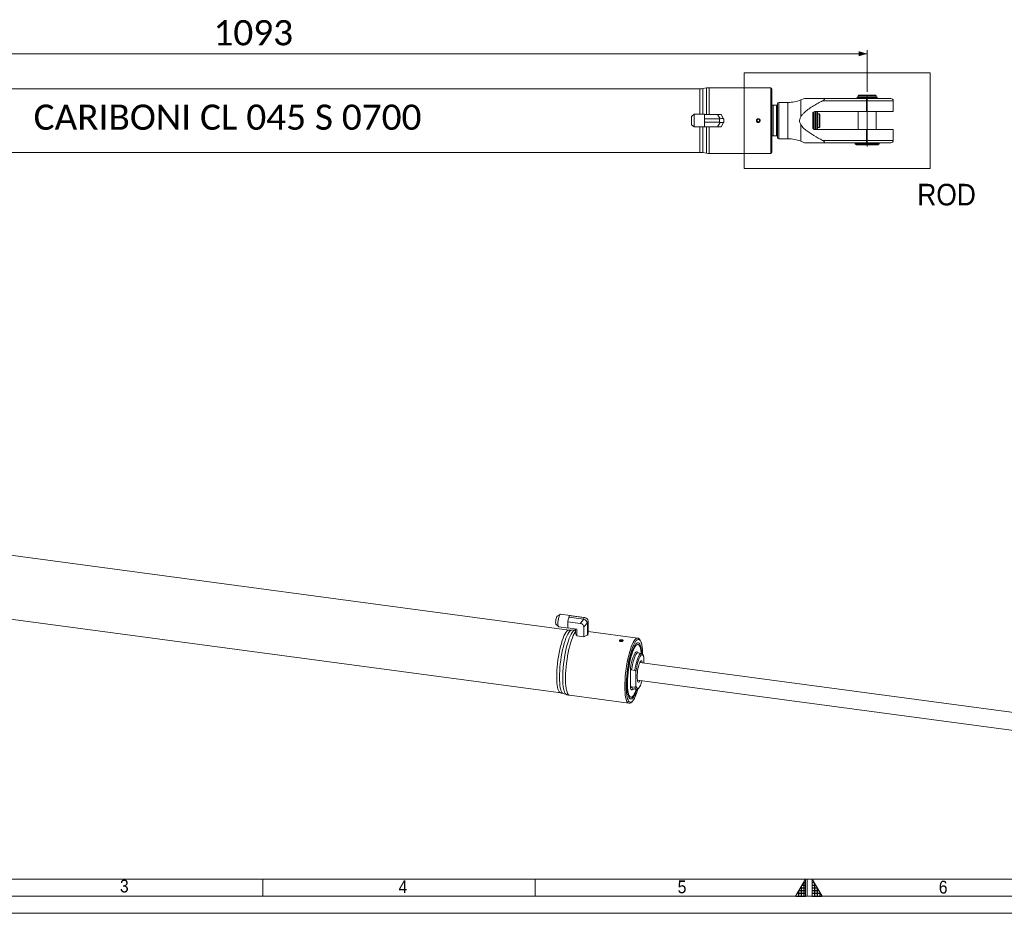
# Model space of a CAD drawing. Header units: millimetres. Extents: x 30 to 2493, y 30 to 1752.
# Tile 2 of 8: x 565 to 1434, y 30 to 818. Entities that reach past the tile are written whole.
import ezdxf

# ---------------------------------------------------------------- set-up
doc = ezdxf.new("R2010")
doc.units = ezdxf.units.MM
doc.header["$LTSCALE"] = 3
doc.linetypes.add('SLD-Centro', pattern=[19.05, 15.24, -1.27, 1.27, -1.27])
doc.linetypes.add('SLD-Solido', pattern=[0])
doc.styles.add('SLDTEXTSTYLE0', font='GOTHIC.TTF', dxfattribs={"width": 0.913})
doc.styles.add('SLDTEXTSTYLE3', font='CALIBRI.TTF')
doc.styles.add('SLDTEXTSTYLE4', font='CALIBRIB.TTF')
doc.styles.add('SLDTEXTSTYLE5', font='CALIBRIZ.TTF')
doc.dimstyles.new('SLDDIMSTYLE1', dxfattribs={"dimtxt": 22.225, "dimasz": 7.5, "dimexe": 0, "dimexo": 0.0625, "dimgap": 5.55625, "dimtad": 1, "dimrnd": 1e-09, "dimzin": 12, "dimdsep": 46, "dimtxsty": 'SLDTEXTSTYLE4', "dimsah": 1, "dimcen": 0.09, "dimadec": 0, "dimazin": 3, "dimtfac": 1, "dimtofl": 0, "dimtmove": 0, "dimatfit": 3, "dimfxl": 0, "dimfrac": 2, "dimtolj": 1, "dimtzin": 12, "dimarcsym": 0})

# ---------------------------------------------------------------- blocks, each defined once
blk = doc.blocks.new('_D_4')
at = {"color": 7, "linetype": 'SLD-Solido', "lineweight": 0}
for p, q in [((219.88, 754.6), (219.88, 791.3)), ((1312.88, 754.6), (1312.88, 791.3)), ((1312.88, 788.3), (219.88, 788.3))]:
    blk.add_line(p, q, dxfattribs=at)
for points in [[(219.88, 788.3), (227.38, 786.05), (227.38, 790.55)], [(1312.88, 788.3), (1305.38, 790.55), (1305.38, 786.05)]]:
    blk.add_solid(points, dxfattribs=at)
at = {"color": 7, "linetype": 'SLD-Solido', "lineweight": 0, "insert": (736.33, 817.93), "char_height": 22.225, "attachment_point": 1, "style": 'SLDTEXTSTYLE3'}
blk.add_mtext('1093', dxfattribs=at)

msp = doc.modelspace()

# ---------------------------------------------------------------- hatches: boundary and pattern name
at = {"linetype": 'Continuous'}
h = msp.add_hatch(dxfattribs=at)
h.set_pattern_fill('NET', color=8, scale=0.75, style=0)
h.paths.add_polyline_path([(1258.5, 45), (1258.5, 60), (1249.84, 45)], flags=0)
h = msp.add_hatch(dxfattribs=at)
h.set_pattern_fill('NET', color=8, scale=0.75, style=0)
h.paths.add_polyline_path([(1264.5, 45), (1273.16, 45), (1264.5, 60)], flags=0)

# ---------------------------------------------------------------- linework, layer by layer
at = {"color": 7, "linetype": 'SLD-Solido', "lineweight": 0}
for p, q in [((1204.555, 771.587), (1368.617, 771.587)), ((1204.555, 687.143), (1204.555, 771.587)), ((1368.617, 687.143), (1368.617, 771.587)), ((1204.555, 687.143), (1368.617, 687.143)), ((780, 45), (780, 60)), ((1020, 45), (1020, 60)), ((1258.5, 60), (1249.84, 45)), ((1258.5, 45), (1258.5, 60)), ((1260, 45), (1260, 60)), ((1264.5, 45), (1264.5, 60)), ((1264.5, 60), (1273.16, 45)), ((45, 45), (2478, 45)), ((1249.84, 45), (1258.5, 45)), ((1264.5, 45), (1273.16, 45)), ((30, 30), (2493, 30))]:
    msp.add_line(p, q, dxfattribs=at)
at = {"color": 7, "linetype": 'SLD-Solido', "lineweight": 15}
for p, q in [((1165.392, 757.297), (304.359, 757.297)), ((1165.392, 734.853), (1165.392, 757.297)), ((1171.083, 758.069), (1167.997, 757.525)), ((1167.997, 757.525), (1167.997, 734.853)), ((1171.083, 734.797), (1171.083, 758.069)), ((1227.876, 758.297), (1173.688, 758.297)), ((1173.688, 758.297), (1173.688, 734.797)), ((1227.876, 700.297), (1227.876, 758.297)), ((1228.876, 701.297), (1228.876, 757.297)), ((1257.594, 748.819), (1254.282, 747.481)), ((1254.282, 732.575), (1254.282, 747.481)), ((1273.695, 748.797), (1312.48, 748.797)), ((1304.049, 749.847), (1304.049, 749.297)), ((1304.049, 749.847), (1312.467, 749.847)), ((1304.049, 749.297), (1312.678, 749.297)), ((1305.426, 751.597), (1304.926, 751.097)), ((1304.926, 751.097), (1304.926, 750.097)), ((1304.926, 751.097), (1320.826, 751.097)), ((1304.926, 750.097), (1320.826, 750.097)), ((1304.926, 749.297), (1304.926, 748.797)), ((1305.326, 750.097), (1305.326, 749.847)), ((1305.426, 751.597), (1320.326, 751.597)), ((1312.48, 748.797), (1333.876, 748.797)), ((1312.607, 749.947), (1313.073, 749.947)), ((1312.997, 749.297), (1312.678, 749.297)), ((1312.997, 749.297), (1320.826, 749.297)), ((1313.073, 749.947), (1321.703, 749.947)), ((1321.703, 749.397), (1313.284, 749.397)), ((1320.826, 751.097), (1320.326, 751.597)), ((1320.426, 749.947), (1320.426, 750.097)), ((1320.426, 749.297), (1320.426, 749.397)), ((1320.826, 750.097), (1320.826, 751.097)), ((1320.826, 748.797), (1320.826, 749.297)), ((1321.703, 749.397), (1321.703, 749.947)), ((1229.876, 742.797), (1229.876, 715.797)), ((1232.876, 742.797), (1229.876, 742.797)), ((1232.876, 742.797), (1232.876, 715.797)), ((1233.876, 714.297), (1233.876, 744.297)), ((1233.876, 742.797), (1233.876, 715.797)), ((1243.044, 745.297), (1234.876, 745.297)), ((1234.876, 713.297), (1234.876, 745.297)), ((1243.044, 713.297), (1243.044, 745.297)), ((1312.341, 746.797), (1273.648, 746.797)), ((1312.341, 737.247), (1312.341, 746.797)), ((1335.876, 746.797), (1312.341, 746.797)), ((1335.876, 737.247), (1335.876, 746.797)), ((1160.456, 734.853), (1157.876, 732.908)), ((1157.876, 725.685), (1157.876, 732.908)), ((1169.376, 734.853), (1160.456, 734.853)), ((1160.456, 734.853), (1160.456, 723.74)), ((1169.376, 734.853), (1169.376, 734.797)), ((1169.376, 734.797), (1169.376, 732.73)), ((1180.876, 734.797), (1169.376, 734.797)), ((1169.376, 732.73), (1169.376, 731.364)), ((1169.376, 731.364), (1169.376, 730.77)), ((1182.709, 730.77), (1169.376, 730.77)), ((1169.376, 730.77), (1169.376, 730.085)), ((1169.376, 730.085), (1169.376, 728.508)), ((1183.171, 730.821), (1180.876, 734.797)), ((1180.876, 734.797), (1184.051, 734.797)), ((1182.709, 727.823), (1182.709, 730.77)), ((1184.051, 734.797), (1186.346, 730.821)), ((1186.346, 730.821), (1186.376, 730.77)), ((1186.376, 730.77), (1186.376, 727.823)), ((1216.876, 730.451), (1215.876, 729.874)), ((1215.876, 729.874), (1215.876, 728.719)), ((1217.876, 729.874), (1216.876, 730.451)), ((1217.876, 728.719), (1217.876, 729.874)), ((1264.876, 723.347), (1264.876, 735.247)), ((1265.876, 736.232), (1265.454, 736.653)), ((1265.876, 724.158), (1265.876, 736.232)), ((1266.026, 732.297), (1265.876, 732.297)), ((1266.026, 737.057), (1266.026, 721.536)), ((1266.876, 737.247), (1312.341, 737.247)), ((1267.026, 737.247), (1267.026, 721.347)), ((1267.226, 737.247), (1267.226, 721.347)), ((1267.826, 737.247), (1267.826, 721.347)), ((1268.026, 737.247), (1268.026, 721.347)), ((1269.026, 721.347), (1269.026, 737.247)), ((1269.176, 732.297), (1269.026, 732.297)), ((1270.676, 735.297), (1269.176, 735.297)), ((1269.176, 724.85), (1269.176, 735.297)), ((1271.176, 734.797), (1270.676, 735.297)), ((1270.676, 724.85), (1270.676, 735.297)), ((1271.176, 725.221), (1271.176, 734.797)), ((1304.926, 737.247), (1304.926, 721.347)), ((1312.341, 737.247), (1335.876, 737.247)), ((1320.826, 721.347), (1320.826, 737.247)), ((1157.876, 725.685), (1160.456, 723.74)), ((1160.456, 723.74), (1169.376, 723.74)), ((1165.392, 701.297), (1165.392, 723.74)), ((1167.997, 723.74), (1167.997, 701.069)), ((1169.376, 728.508), (1169.376, 727.823)), ((1182.709, 727.823), (1169.376, 727.823)), ((1169.376, 727.23), (1169.376, 727.823)), ((1169.376, 727.23), (1169.376, 725.864)), ((1169.376, 723.797), (1169.376, 725.864)), ((1169.376, 723.797), (1169.376, 723.74)), ((1180.876, 723.797), (1169.376, 723.797)), ((1171.083, 700.525), (1171.083, 723.797)), ((1173.688, 723.797), (1173.688, 700.297)), ((1180.876, 723.797), (1183.171, 727.772)), ((1184.051, 723.797), (1180.876, 723.797)), ((1186.346, 727.772), (1184.051, 723.797)), ((1186.376, 727.823), (1186.346, 727.772)), ((1215.876, 728.719), (1216.876, 728.142)), ((1216.876, 728.142), (1217.876, 728.719)), ((1254.282, 711.112), (1254.282, 726.018)), ((1265.454, 721.94), (1265.876, 722.362)), ((1265.876, 726.297), (1266.026, 726.297)), ((1265.876, 722.362), (1265.876, 724.158)), ((1312.341, 721.347), (1266.876, 721.347)), ((1269.026, 726.297), (1269.176, 726.297)), ((1269.176, 723.297), (1269.176, 724.85)), ((1269.176, 723.297), (1270.676, 723.297)), ((1270.676, 723.297), (1270.676, 724.85)), ((1270.676, 723.297), (1271.176, 723.797)), ((1271.176, 723.797), (1271.176, 725.221)), ((1335.876, 721.347), (1312.341, 721.347)), ((1312.341, 711.797), (1312.341, 721.347)), ((1335.876, 711.797), (1335.876, 721.347)), ((1229.876, 715.797), (1232.876, 715.797)), ((1234.876, 713.297), (1243.044, 713.297)), ((1254.282, 711.112), (1257.638, 709.756)), ((1273.648, 711.797), (1312.341, 711.797)), ((1312.48, 709.797), (1273.695, 709.797)), ((1302.376, 709.797), (1302.376, 708.797)), ((1302.376, 708.797), (1303.376, 707.797)), ((1302.376, 708.797), (1323.376, 708.797)), ((1303.376, 707.797), (1322.376, 707.797)), ((1312.341, 711.797), (1335.876, 711.797)), ((1333.876, 709.797), (1312.48, 709.797)), ((1322.376, 707.797), (1323.376, 708.797)), ((1323.376, 708.797), (1323.376, 709.797)), ((304.359, 701.297), (1165.392, 701.297)), ((1167.997, 701.069), (1171.083, 700.525)), ((1173.688, 700.297), (1227.876, 700.297)), ((1050.057, 279.902), (218.364, 391.327)), ((210.927, 335.823), (1042.621, 224.398)), ((1042.084, 293.748), (1039.412, 292.173)), ((1050.925, 292.648), (1042.31, 293.802)), ((1048.764, 287.235), (1049.299, 289.267)), ((1059.872, 285.747), (1048.764, 287.235)), ((1048.764, 287.235), (1048.764, 285.168)), ((1049.299, 289.267), (1049.652, 290.609)), ((1049.652, 290.609), (1049.806, 291.192)), ((1049.983, 291.523), (1049.806, 291.192)), ((1062.685, 289.467), (1049.806, 291.192)), ((1050.391, 292.285), (1049.983, 291.523)), ((1050.569, 292.616), (1050.391, 292.285)), ((1063.448, 290.891), (1050.569, 292.616)), ((1050.722, 292.606), (1050.569, 292.616)), ((1051.076, 292.583), (1050.722, 292.606)), ((1051.611, 292.547), (1051.076, 292.583)), ((1062.719, 291.059), (1051.611, 292.547)), ((1059.872, 285.747), (1063.118, 289.357)), ((1062.685, 289.467), (1063.448, 290.891)), ((1063.907, 290.83), (1062.719, 291.059)), ((1064.138, 290.793), (1062.965, 291.019)), ((1066.989, 287.241), (1066.226, 285.817)), ((1066.989, 287.241), (1066.989, 276.993)), ((1038.468, 285.123), (1040.631, 282.9)), ((1040.834, 282.788), (1049.449, 281.634)), ((1048.764, 285.168), (1048.764, 283.802)), ((1048.764, 283.802), (1048.764, 281.735)), ((1056.805, 280.658), (1048.764, 281.735)), ((1055.395, 279.942), (1052.346, 279.801)), ((1055.601, 279.933), (1055.374, 279.937)), ((1055.601, 280.819), (1055.601, 276.993)), ((1056.805, 280.658), (1056.805, 274.747)), ((1066.185, 286.197), (1062.939, 282.586)), ((1062.939, 282.586), (1062.939, 273.925)), ((1066.226, 285.817), (1066.226, 275.569)), ((1110.545, 272.807), (1066.989, 278.642)), ((1056.805, 274.747), (1055.601, 276.993)), ((1056.119, 276.027), (1056.153, 275.178)), ((1056.805, 274.747), (1062.939, 273.925)), ((1066.226, 275.569), (1062.939, 273.925)), ((1066.226, 275.569), (1066.989, 276.993)), ((1066.438, 275.186), (1066.472, 276.027)), ((1095.252, 271.01), (1094.953, 270.452)), ((1094.953, 270.452), (1095.77, 270.044)), ((1096.367, 271.16), (1095.252, 271.01)), ((1095.252, 270.303), (1095.252, 271.01)), ((1095.77, 270.044), (1096.885, 270.194)), ((1097.184, 270.751), (1096.367, 271.16)), ((1096.367, 270.124), (1096.367, 271.16)), ((1096.885, 270.194), (1097.184, 270.751)), ((1111.897, 266.441), (1111.308, 267.256)), ((1110.759, 259.664), (1110.73, 259.668)), ((1113.648, 259.275), (1110.75, 259.663)), ((1113.648, 259.275), (1113.606, 259.279)), ((1115.983, 250.825), (1115.983, 255.47)), ((1104.166, 228.466), (1104.166, 246.362)), ((1105.132, 244.722), (1108.029, 244.334)), ((1786.863, 160.944), (1112.383, 251.307)), ((1108.995, 242.43), (1108.995, 231.105)), ((1110.275, 235.578), (1784.756, 145.215)), ((1108.029, 229.459), (1105.132, 229.848)), ((1106.501, 227.946), (1109.399, 227.558)), ((1109.399, 227.558), (1109.441, 227.554)), ((1044.856, 223.892), (1047.76, 222.954)), ((1050.502, 222.333), (1102.843, 215.32)), ((1105.041, 220.474), (1105.824, 221.106)), ((60, 60), (2463, 60))]:
    msp.add_line(p, q, dxfattribs=at)
at = {"color": 7, "linetype": 'SLD-Centro', "lineweight": 0}
msp.add_line((1312.876, 751.597), (1312.876, 706.412), dxfattribs=at)
at = {"color": 7, "linetype": 'SLD-Solido', "lineweight": 15, "flags": 128}
for points in [[(1038.468, 285.123), (1038.323, 285.38), (1038.19, 286.004), (1038.144, 286.885), (1038.19, 287.937), (1038.323, 289.057), (1038.53, 290.134), (1038.79, 291.065), (1039.079, 291.757), (1039.368, 292.143), (1039.412, 292.173)], [(1042.31, 293.802), (1042.291, 293.804), (1041.944, 293.638), (1041.572, 293.107), (1041.2, 292.249), (1040.853, 291.121), (1040.555, 289.8), (1040.326, 288.377), (1040.183, 286.949), (1040.134, 285.612), (1040.183, 284.458), (1040.326, 283.565), (1040.555, 282.995), (1040.834, 282.788)], [(1039.092, 238.627), (1039.138, 241.427), (1039.274, 244.361), (1039.499, 247.394), (1039.81, 250.487), (1040.203, 253.6), (1040.673, 256.696), (1041.215, 259.734), (1041.821, 262.677), (1042.484, 265.487), (1043.195, 268.129), (1043.946, 270.571), (1044.727, 272.781), (1045.528, 274.732), (1046.339, 276.398), (1047.151, 277.76), (1047.952, 278.799), (1048.733, 279.504), (1049.484, 279.864), (1050.056, 279.902)], [(1052.346, 279.801), (1052.025, 279.753), (1051.268, 279.389), (1050.481, 278.679), (1049.673, 277.631), (1048.855, 276.259), (1048.037, 274.578), (1047.23, 272.612), (1046.442, 270.384), (1045.685, 267.922), (1044.968, 265.258), (1044.3, 262.425), (1043.689, 259.458), (1043.143, 256.396), (1042.669, 253.275), (1042.273, 250.136), (1041.959, 247.019), (1041.733, 243.961), (1041.595, 241.002), (1041.549, 238.179), (1041.595, 235.528), (1041.733, 233.082), (1041.959, 230.87), (1042.273, 228.923), (1042.669, 227.263), (1043.143, 225.912), (1043.689, 224.887), (1044.3, 224.2), (1044.856, 223.892)], [(1044.39, 237.517), (1044.437, 240.394), (1044.577, 243.41), (1044.808, 246.527), (1045.127, 249.705), (1045.531, 252.904), (1046.014, 256.085), (1046.571, 259.206), (1047.194, 262.23), (1047.875, 265.118), (1048.606, 267.834), (1049.377, 270.343), (1050.18, 272.614), (1051.003, 274.618), (1051.837, 276.33), (1052.67, 277.73), (1053.494, 278.798), (1054.296, 279.522), (1055.068, 279.892), (1055.392, 279.942)], [(1055.601, 278.171), (1055.383, 277.876), (1054.559, 276.567), (1053.733, 274.948), (1052.914, 273.04), (1052.112, 270.865), (1051.338, 268.449), (1050.6, 265.823), (1049.907, 263.018), (1049.269, 260.068), (1048.692, 257.008), (1048.184, 253.877), (1047.751, 250.711), (1047.399, 247.55), (1047.13, 244.432), (1046.949, 241.395), (1046.858, 238.475), (1046.858, 235.708), (1046.949, 233.127), (1047.13, 230.765), (1047.399, 228.649), (1047.751, 226.805), (1048.184, 225.256), (1048.692, 224.02), (1049.269, 223.113), (1049.907, 222.545), (1050.502, 222.333)], [(1095.73, 269.971), (1096.239, 269.954), (1096.722, 270.036), (1097.106, 270.204), (1097.331, 270.433), (1097.365, 270.687), (1097.201, 270.929), (1096.864, 271.12), (1096.407, 271.233), (1095.898, 271.25), (1095.415, 271.168), (1095.032, 271), (1094.806, 270.771), (1094.773, 270.517), (1094.937, 270.275), (1095.273, 270.083), (1095.73, 269.971)], [(1099.188, 230.058), (1099.234, 232.905), (1099.37, 235.889), (1099.595, 238.971), (1099.906, 242.116), (1100.3, 245.284), (1100.771, 248.437), (1101.314, 251.537), (1101.922, 254.546), (1102.589, 257.428), (1103.305, 260.148), (1104.062, 262.673), (1104.851, 264.972), (1105.663, 267.017), (1106.487, 268.783), (1107.314, 270.249), (1108.133, 271.398), (1108.934, 272.214), (1109.709, 272.689), (1110.447, 272.817), (1110.508, 272.811)], [(1100.413, 230.411), (1100.458, 233.211), (1100.595, 236.146), (1100.819, 239.179), (1101.13, 242.272), (1101.524, 245.385), (1101.994, 248.48), (1102.535, 251.518), (1103.141, 254.461), (1103.804, 257.271), (1104.515, 259.914), (1105.266, 262.356), (1106.047, 264.566), (1106.848, 266.516), (1107.66, 268.183), (1108.361, 269.377)], [(1108.361, 269.377), (1108.471, 269.545), (1109.272, 270.584), (1110.053, 271.288), (1110.804, 271.649), (1111.515, 271.661), (1112.178, 271.324), (1112.784, 270.643), (1113.326, 269.626), (1113.796, 268.285), (1114.163, 266.768)], [(1101.189, 231.86), (1101.235, 234.506), (1101.37, 237.283), (1101.594, 240.154), (1101.903, 243.079), (1102.293, 246.015), (1102.758, 248.922), (1103.292, 251.759), (1103.888, 254.486), (1104.536, 257.065), (1105.228, 259.46), (1105.954, 261.637), (1106.704, 263.565), (1107.468, 265.218), (1108.234, 266.571), (1108.993, 267.608), (1109.732, 268.311), (1110.442, 268.673), (1111.114, 268.687), (1111.737, 268.354), (1112.302, 267.678), (1112.803, 266.669), (1113.231, 265.34), (1113.581, 263.712), (1113.848, 261.805), (1114.028, 259.648), (1114.05, 259.259)], [(1113.608, 259.28), (1113.558, 259.905), (1113.331, 261.869), (1113.018, 263.562), (1112.624, 264.956), (1112.155, 266.032), (1111.617, 266.774), (1111.019, 267.168), (1110.371, 267.211), (1109.681, 266.901), (1108.961, 266.243), (1108.221, 265.246), (1107.472, 263.927), (1106.727, 262.304), (1105.995, 260.403), (1105.289, 258.252), (1104.619, 255.884), (1103.994, 253.335), (1103.426, 250.644), (1102.921, 247.851), (1102.489, 244.998), (1102.134, 242.13), (1101.864, 239.288), (1101.681, 236.517), (1101.589, 233.859), (1101.589, 231.353), (1101.681, 229.038), (1101.864, 226.949), (1102.134, 225.117), (1102.489, 223.571), (1102.921, 222.333), (1103.426, 221.423), (1103.994, 220.854), (1104.619, 220.634), (1105.289, 220.768), (1105.995, 221.254), (1106.727, 222.082), (1107.472, 223.243), (1108.221, 224.717), (1108.961, 226.482), (1109.359, 227.564)], [(1111.061, 259.622), (1110.706, 260.242), (1110.186, 260.702), (1109.608, 260.77), (1108.985, 260.446), (1108.33, 259.735), (1107.66, 258.657), (1106.989, 257.234), (1106.335, 255.501), (1105.711, 253.498), (1105.133, 251.272), (1104.614, 248.875), (1104.166, 246.362)], [(1110.75, 259.663), (1110.186, 259.551), (1109.577, 259.066), (1108.945, 258.216), (1108.306, 257.024), (1107.675, 255.516), (1107.066, 253.729), (1106.494, 251.706), (1105.973, 249.495), (1105.515, 247.148), (1105.132, 244.722)], [(1113.606, 259.279), (1113.083, 259.163), (1112.475, 258.677), (1111.843, 257.828), (1111.204, 256.635), (1110.572, 255.128), (1109.963, 253.341), (1109.392, 251.318), (1108.871, 249.107), (1108.413, 246.76), (1108.029, 244.334)], [(1112.876, 256.935), (1112.489, 256.278), (1111.871, 254.958), (1111.268, 253.34), (1110.697, 251.465), (1110.171, 249.382), (1109.705, 247.143), (1109.309, 244.806), (1108.995, 242.43)], [(1114.704, 250.996), (1114.534, 251.673), (1114.228, 252.349), (1113.855, 252.677), (1113.43, 252.644), (1112.969, 252.251), (1112.489, 251.514), (1112.01, 250.461), (1111.548, 249.132), (1111.123, 247.579), (1110.751, 245.86), (1110.445, 244.043), (1110.218, 242.197), (1110.078, 240.392), (1110.031, 238.699), (1110.078, 237.182), (1110.218, 235.9), (1110.445, 234.901), (1110.751, 234.225), (1111.123, 233.897), (1111.548, 233.93), (1112.01, 234.323), (1112.489, 235.06), (1112.596, 235.267)], [(1115.983, 255.47), (1115.669, 256.673), (1115.274, 257.535), (1114.807, 258.033), (1114.282, 258.155), (1113.71, 257.897), (1113.108, 257.266), (1112.876, 256.935)], [(1042.621, 224.397), (1042.484, 224.423), (1041.821, 224.76), (1041.215, 225.441), (1040.673, 226.458), (1040.203, 227.798), (1039.81, 229.445), (1039.499, 231.377), (1039.274, 233.57), (1039.138, 235.997), (1039.092, 238.627)], [(1047.76, 222.954), (1047.194, 223.268), (1046.571, 223.968), (1046.014, 225.013), (1045.531, 226.39), (1045.127, 228.082), (1044.808, 230.067), (1044.577, 232.321), (1044.437, 234.815), (1044.39, 237.517)], [(1102.816, 215.324), (1102.589, 215.378), (1101.922, 215.773), (1101.314, 216.512), (1100.771, 217.585), (1100.3, 218.98), (1099.906, 220.679), (1099.595, 222.662), (1099.37, 224.905), (1099.234, 227.38), (1099.188, 230.058)], [(1109.791, 227.469), (1109.732, 227.291), (1108.993, 225.235), (1108.234, 223.441), (1107.468, 221.935), (1106.704, 220.738), (1105.954, 219.867), (1105.228, 219.333), (1104.536, 219.145), (1103.888, 219.304), (1103.292, 219.81), (1102.758, 220.654), (1102.293, 221.825), (1101.903, 223.306), (1101.594, 225.077), (1101.37, 227.112), (1101.235, 229.384), (1101.189, 231.86)], [(1104.166, 228.466), (1104.614, 227.626), (1105.133, 227.166), (1105.711, 227.098), (1106.335, 227.423), (1106.811, 227.905)], [(1105.132, 229.848), (1105.515, 228.853), (1105.973, 228.214), (1106.494, 227.947), (1106.501, 227.946)], [(1108.029, 229.459), (1108.413, 228.465), (1108.871, 227.826), (1109.392, 227.559), (1109.399, 227.558)], [(1108.995, 231.105), (1109.309, 229.901), (1109.705, 229.039), (1110.171, 228.541), (1110.697, 228.419), (1111.268, 228.678), (1111.871, 229.309), (1112.489, 230.297), (1112.867, 231.062)], [(1107.763, 219.88), (1107.66, 219.685), (1106.848, 218.324), (1106.047, 217.284), (1105.266, 216.58), (1104.515, 216.219), (1103.804, 216.208), (1103.141, 216.544), (1102.535, 217.226), (1101.994, 218.243), (1101.612, 219.29)]]:
    msp.add_lwpolyline(points, dxfattribs=at)
at = {"color": 7, "linetype": 'SLD-Solido', "lineweight": 15}
msp.add_circle((1216.876, 729.297), 1.307, dxfattribs=at)
for centre, radius, start, end in [((1165.392, 772.297), 15, 270, 280), ((1173.688, 743.297), 15, 90, 100), ((1227.876, 757.297), 1, 0, 90), ((1243.044, 775.297), 30, 270, 292), ((1319.613, 747.294), 7.289, 168.105446, 183.913979), ((1333.876, 746.797), 2, 0, 90), ((1234.876, 744.297), 1, 90, 180), ((1266.876, 735.247), 2, 90, 180), ((1266.876, 723.347), 2, 180, 270), ((1234.876, 714.297), 1, 180, 270), ((1243.044, 683.297), 30, 68, 90), ((1319.613, 711.299), 7.289, 176.086021, 191.894554), ((1333.876, 711.797), 2, 270, 0), ((1165.392, 686.297), 15, 80, 90), ((1173.688, 715.297), 15, 260, 270), ((1227.876, 701.297), 1, 270, 0), ((1065.706, 285.664), 16.798, 162.880094, 167.617016), ((1053.723, 290.01), 4.034, 145.664398, 157.962031), ((1050.882, 292.339), 0.311, 51.533573, 120.934161), ((1064.742, 284.485), 15.993, 177.552525, 182.447475), ((1049.487, 281.917), 0.286, 248.177319, 276.561201), ((1069.302, 258.614), 45.597, 359.996023, 10.301206), ((1088.407, 241.881), 26.746, 336.140968, 345.188759), ((1138.975, 228.943), 38.59, 177.819096, 194.485619), ((1067.978, 239.472), 44.347, 333.781403, 344.897382)]:
    msp.add_arc(centre, radius, start, end, dxfattribs=at)
for centre, major_axis, ratio, start_param, end_param in [((1312.876, 750.446), (7.43, 1.235), 0.0586904, 4.576397, 4.6605211), ((1312.876, 750.446), (8.827, 1.468), 0.0586904, 4.6562912, 4.724982), ((1312.876, 748.797), (8.827, 1.468), 0.0586904, 1.5146985, 1.5833894), ((1312.876, 748.797), (7.43, 1.235), 0.0586904, 1.4348044, 1.5189285), ((1182.709, 737.121), (0, 6.351), 0.5773503, 3.1415927, 3.2679328), ((1182.709, 729.788), (3.659, 0.981), 0.236068, 0.0631701, 1.3812861), ((1182.709, 721.472), (0, 6.351), 0.5773503, 6.1568452, 6.2831853), ((1182.709, 728.805), (3.659, -0.981), 0.236068, 4.9018992, 6.2200152), ((1061.041, 283.224), (1.981, 6.167), 0.5456078, 6.254515, 6.3808551), ((1061.696, 287.529), (3.935, 1.321), 0.8425944, 0.9797761, 1.0423982), ((1062.939, 286.766), (3.014, -2.116), 0.6485823, 0.6259137, 1.9440298), ((1065.091, 290.782), (3.905, -0.476), 0.0256415, 4.2809979, 4.4073381), ((1063.193, 287.241), (3.464, 1.648), 0.9311088, 5.9293229, 7.247439), ((1065.091, 290.782), (-1.507, 4.743), 0.2433895, 3.7953458, 3.9216859), ((1058.849, 282.217), (3.935, 1.321), 0.8425944, 6.0074674, 7.3255835), ((1061.041, 283.224), (4.946, 3.427), 0.4547882, 5.9778713, 6.1042114)]:
    msp.add_ellipse(centre, major_axis=major_axis, ratio=ratio, start_param=start_param, end_param=end_param, dxfattribs=at)
for points, knots in [([(1257.603, 748.797), (1257.581, 748.797), (1257.464, 748.797), (1257.802, 748.797), (1258.572, 748.797), (1260.399, 748.797), (1263.245, 748.797), (1267.696, 748.797), (1271.31, 748.797), (1273.695, 748.797)], [0, 0, 0, 0, 0.0159481, 0.0864755, 0.1599691, 0.3016886, 0.4765851, 0.6547078, 1, 1, 1, 1]), ([(1273.648, 746.797), (1273.974, 746.978), (1274.416, 747.224), (1274.896, 747.629), (1275.113, 747.883), (1275.218, 748.118), (1275.22, 748.299), (1275.13, 748.474), (1274.862, 748.66), (1274.36, 748.778), (1273.919, 748.79), (1273.695, 748.797)], [0, 0, 0, 0, 0.2395417, 0.3249987, 0.4110847, 0.4662299, 0.521643, 0.5731992, 0.6607039, 0.8280462, 1, 1, 1, 1]), ([(1229.876, 742.797), (1229.783, 742.797), (1229.692, 742.797), (1229.529, 742.797), (1229.456, 742.797), (1229.263, 742.797), (1229.167, 742.797), (1229.018, 742.797), (1228.965, 742.797), (1228.893, 742.797), (1228.876, 742.797), (1228.876, 742.797)], [0, 0, 0, 0, 0.125, 0.125, 0.25, 0.25, 0.5, 0.5, 0.75, 0.75, 1, 1, 1, 1]), ([(1233.876, 742.797), (1233.876, 742.797), (1233.864, 742.797), (1233.809, 742.797), (1233.766, 742.797), (1233.666, 742.797), (1233.627, 742.797), (1233.532, 742.797), (1233.475, 742.797), (1233.343, 742.797), (1233.264, 742.797), (1233.084, 742.797), (1232.981, 742.797), (1232.876, 742.797)], [0, 0, 0, 0, 0.25, 0.25, 0.5, 0.5, 0.625, 0.625, 0.75, 0.75, 0.875, 0.875, 1, 1, 1, 1]), ([(1273.648, 746.797), (1272.308, 746.085), (1269.627, 744.661), (1265.604, 742.339), (1261.593, 739.79), (1258.305, 737.281), (1255.791, 734.891), (1254.789, 733.353), (1254.282, 732.575)], [0, 0, 0, 0, 0.18749591, 0.37514523, 0.57405463, 0.77423737, 0.8857584, 1, 1, 1, 1]), ([(1215.226, 729.297), (1215.226, 729.188), (1215.236, 729.08), (1215.278, 728.87), (1215.31, 728.765), (1215.393, 728.565), (1215.443, 728.47), (1215.563, 728.291), (1215.633, 728.206), (1215.861, 727.978), (1216.045, 727.855), (1216.442, 727.69), (1216.659, 727.647), (1216.982, 727.647), (1217.092, 727.657), (1217.303, 727.699), (1217.406, 727.731), (1217.606, 727.813), (1217.703, 727.865), (1217.881, 727.984), (1217.965, 728.052), (1218.119, 728.206), (1218.187, 728.29), (1218.307, 728.468), (1218.358, 728.565), (1218.441, 728.765), (1218.472, 728.868), (1218.515, 729.079), (1218.526, 729.188), (1218.526, 729.511), (1218.482, 729.729), (1218.318, 730.126), (1218.195, 730.31), (1217.967, 730.538), (1217.883, 730.608), (1217.703, 730.728), (1217.609, 730.779), (1217.409, 730.862), (1217.304, 730.894), (1217.093, 730.936), (1216.986, 730.947), (1216.659, 730.947), (1216.445, 730.904), (1216.145, 730.78), (1216.05, 730.729), (1215.871, 730.61), (1215.786, 730.54), (1215.557, 730.312), (1215.434, 730.128), (1215.269, 729.731), (1215.226, 729.515), (1215.226, 729.297)], [0, 0, 0, 0, 0.03125, 0.03125, 0.0625, 0.0625, 0.09375, 0.09375, 0.125, 0.125, 0.1875, 0.1875, 0.25, 0.25, 0.28125, 0.28125, 0.3125, 0.3125, 0.34375, 0.34375, 0.375, 0.375, 0.40625, 0.40625, 0.4375, 0.4375, 0.46875, 0.46875, 0.5, 0.5, 0.5625, 0.5625, 0.625, 0.625, 0.65625, 0.65625, 0.6875, 0.6875, 0.71875, 0.71875, 0.75, 0.75, 0.8125, 0.8125, 0.84375, 0.84375, 0.875, 0.875, 0.9375, 0.9375, 1, 1, 1, 1]), ([(1254.282, 732.575), (1253.95, 731.874), (1253.353, 730.614), (1253.275, 728.425), (1253.79, 726.961), (1254.21, 726.157), (1254.282, 726.018)], [0, 0, 0, 0, 0.3354426, 0.6034633, 0.9318203, 1, 1, 1, 1]), ([(1254.282, 726.018), (1254.907, 725.092), (1256.187, 723.196), (1259.022, 720.741), (1262.286, 718.34), (1267.223, 715.252), (1271.072, 713.182), (1273.648, 711.797)], [0, 0, 0, 0, 0.1374024, 0.2812109, 0.4597897, 0.6385346, 1, 1, 1, 1]), ([(1228.876, 715.797), (1228.876, 715.797), (1228.894, 715.797), (1228.965, 715.797), (1229.018, 715.797), (1229.168, 715.797), (1229.264, 715.797), (1229.456, 715.797), (1229.529, 715.797), (1229.692, 715.797), (1229.784, 715.797), (1229.876, 715.797)], [0, 0, 0, 0, 0.25, 0.25, 0.5, 0.5, 0.75, 0.75, 0.875, 0.875, 1, 1, 1, 1]), ([(1232.876, 715.797), (1232.979, 715.797), (1233.082, 715.797), (1233.263, 715.797), (1233.34, 715.797), (1233.541, 715.797), (1233.631, 715.797), (1233.765, 715.797), (1233.808, 715.797), (1233.864, 715.797), (1233.876, 715.797), (1233.876, 715.797)], [0, 0, 0, 0, 0.125, 0.125, 0.25, 0.25, 0.5, 0.5, 0.75, 0.75, 1, 1, 1, 1]), ([(1273.695, 709.797), (1271.609, 709.797), (1268.322, 709.797), (1264.119, 709.797), (1261.069, 709.797), (1258.798, 709.797), (1257.579, 709.797), (1257.637, 709.797), (1257.654, 709.797)], [0, 0, 0, 0, 0.3019699, 0.4756839, 0.6509837, 0.8093282, 0.9410146, 1, 1, 1, 1]), ([(1273.695, 709.797), (1274.014, 709.807), (1274.456, 709.822), (1274.93, 709.978), (1275.143, 710.128), (1275.227, 710.321), (1275.208, 710.508), (1275.094, 710.737), (1274.8, 711.068), (1274.293, 711.442), (1273.861, 711.679), (1273.648, 711.797)], [0, 0, 0, 0, 0.2444302, 0.3380948, 0.432515, 0.4880994, 0.543985, 0.5954773, 0.680784, 0.8424858, 1, 1, 1, 1]), ([(1052.339, 279.802), (1051.651, 279.776), (1050.887, 279.749), (1050.142, 279.901), (1050.069, 279.916)], [0, 0, 0, 0, 0.9025815, 1, 1, 1, 1]), ([(1094.475, 270.815), (1094.447, 270.763), (1094.429, 270.709), (1094.415, 270.6), (1094.419, 270.543), (1094.447, 270.432), (1094.471, 270.378), (1094.541, 270.271), (1094.586, 270.218), (1094.747, 270.07), (1094.893, 269.982), (1095.234, 269.844), (1095.433, 269.792), (1095.745, 269.75), (1095.853, 269.742), (1096.068, 269.737), (1096.176, 269.74), (1096.39, 269.758), (1096.497, 269.773), (1096.7, 269.812), (1096.799, 269.837), (1096.987, 269.897), (1097.075, 269.931), (1097.237, 270.006), (1097.311, 270.049), (1097.443, 270.138), (1097.5, 270.185), (1097.596, 270.284), (1097.634, 270.336), (1097.718, 270.492), (1097.733, 270.6), (1097.677, 270.806), (1097.606, 270.905), (1097.445, 271.037), (1097.381, 271.079), (1097.239, 271.155), (1097.16, 271.19), (1096.989, 271.252), (1096.896, 271.28), (1096.703, 271.325), (1096.602, 271.344), (1096.287, 271.386), (1096.069, 271.395), (1095.747, 271.38), (1095.642, 271.37), (1095.438, 271.34), (1095.338, 271.32), (1095.058, 271.248), (1094.892, 271.18), (1094.63, 271.017), (1094.531, 270.921), (1094.475, 270.815)], [0, 0, 0, 0, 0.03125, 0.03125, 0.0625, 0.0625, 0.09375, 0.09375, 0.125, 0.125, 0.1875, 0.1875, 0.25, 0.25, 0.28125, 0.28125, 0.3125, 0.3125, 0.34375, 0.34375, 0.375, 0.375, 0.40625, 0.40625, 0.4375, 0.4375, 0.46875, 0.46875, 0.5, 0.5, 0.5625, 0.5625, 0.625, 0.625, 0.65625, 0.65625, 0.6875, 0.6875, 0.71875, 0.71875, 0.75, 0.75, 0.8125, 0.8125, 0.84375, 0.84375, 0.875, 0.875, 0.9375, 0.9375, 1, 1, 1, 1]), ([(1114.131, 267.246), (1114.054, 267.616), (1113.854, 268.577), (1113.432, 269.847), (1112.878, 271.038), (1112.24, 271.921), (1111.521, 272.493), (1110.906, 272.792), (1110.555, 272.786), (1110.483, 272.784)], [0, 0, 0, 0, 0.117818, 0.3063346, 0.4979738, 0.6721812, 0.8241234, 0.9639009, 1, 1, 1, 1]), ([(1115.897, 256.248), (1115.89, 256.282), (1115.786, 256.768), (1115.517, 257.557), (1115.062, 258.421), (1114.473, 258.981), (1113.941, 259.271), (1113.63, 259.255), (1113.557, 259.251)], [0, 0, 0, 0, 0.0202652, 0.2920492, 0.573134, 0.7682522, 0.9457462, 1, 1, 1, 1]), ([(1115.983, 255.47), (1115.991, 255.709), (1116, 255.97), (1115.898, 256.223), (1115.89, 256.244)], [0, 0, 0, 0, 0.916848, 1, 1, 1, 1]), ([(1104.166, 246.362), (1104.166, 246.205), (1104.183, 246.044), (1104.252, 245.728), (1104.303, 245.57), (1104.448, 245.262), (1104.541, 245.112), (1104.726, 244.919), (1104.797, 244.86), (1104.954, 244.767), (1105.043, 244.734), (1105.132, 244.722)], [0, 0, 0, 0, 0.25, 0.25, 0.5, 0.5, 0.75, 0.75, 0.875, 0.875, 1, 1, 1, 1]), ([(1108.029, 244.334), (1108.129, 244.32), (1108.229, 244.28), (1108.404, 244.165), (1108.478, 244.094), (1108.672, 243.86), (1108.759, 243.684), (1108.889, 243.328), (1108.93, 243.149), (1108.984, 242.787), (1108.995, 242.607), (1108.995, 242.43)], [0, 0, 0, 0, 0.125, 0.125, 0.25, 0.25, 0.5, 0.5, 0.75, 0.75, 1, 1, 1, 1]), ([(1105.132, 229.848), (1105.043, 229.859), (1104.955, 229.85), (1104.797, 229.799), (1104.727, 229.759), (1104.603, 229.663), (1104.548, 229.607), (1104.453, 229.487), (1104.412, 229.423), (1104.303, 229.221), (1104.252, 229.077), (1104.183, 228.78), (1104.166, 228.623), (1104.166, 228.466)], [0, 0, 0, 0, 0.125, 0.125, 0.25, 0.25, 0.375, 0.375, 0.5, 0.5, 0.75, 0.75, 1, 1, 1, 1]), ([(1106.494, 227.954), (1106.487, 227.952), (1106.475, 227.947), (1106.488, 227.946), (1106.493, 227.946)], [0, 0, 0, 0, 0.5999288, 1, 1, 1, 1]), ([(1108.995, 231.105), (1108.995, 230.927), (1108.984, 230.749), (1108.93, 230.403), (1108.889, 230.234), (1108.791, 229.993), (1108.752, 229.915), (1108.66, 229.768), (1108.606, 229.699), (1108.479, 229.58), (1108.404, 229.528), (1108.231, 229.46), (1108.13, 229.446), (1108.029, 229.459)], [0, 0, 0, 0, 0.25, 0.25, 0.5, 0.5, 0.625, 0.625, 0.75, 0.75, 0.875, 0.875, 1, 1, 1, 1]), ([(1109.489, 227.582), (1109.673, 227.571), (1110.104, 227.545), (1110.719, 227.847), (1111.33, 228.343), (1111.947, 229.143), (1112.429, 229.934), (1112.697, 230.553), (1112.752, 230.681)], [0, 0, 0, 0, 0.12057745, 0.28316429, 0.46337112, 0.68514265, 0.93493112, 1, 1, 1, 1]), ([(1042.615, 224.358), (1042.967, 224.322), (1043.727, 224.245), (1044.438, 223.998), (1044.82, 223.866)], [0, 0, 0, 0, 0.4632801, 1, 1, 1, 1]), ([(1047.767, 222.983), (1047.97, 222.908), (1048.85, 222.583), (1049.784, 222.447), (1050.503, 222.342)], [0, 0, 0, 0, 0.2302404, 1, 1, 1, 1]), ([(1102.805, 215.361), (1102.92, 215.335), (1103.319, 215.246), (1104.028, 215.413), (1104.848, 215.825), (1105.662, 216.519), (1106.495, 217.543), (1107.148, 218.525), (1107.514, 219.25), (1107.599, 219.419)], [0, 0, 0, 0, 0.061414, 0.2132442, 0.3686097, 0.5427812, 0.7378419, 0.9390445, 1, 1, 1, 1])]:
    msp.add_open_spline(points, degree=3, knots=knots, dxfattribs=at)

# ---------------------------------------------------------------- texts
at = {"color": 7, "linetype": 'Continuous', "lineweight": 0, "attachment_point": 1}
for s, insert, char_height, style in [('CARIBONI CL 045 S 0700', (577.73, 743.447), 22.225, 'SLDTEXTSTYLE5'), ('3', (653.908, 59.684), 11.286, 'SLDTEXTSTYLE0'), ('4', (899.645, 59.07), 11.286, 'SLDTEXTSTYLE0'), ('5', (1145.801, 58.963), 11.286, 'SLDTEXTSTYLE0'), ('6', (1376.1, 58.738), 11.286, 'SLDTEXTSTYLE0')]:
    msp.add_mtext(s, dxfattribs=dict(at, insert=insert, char_height=char_height, style=style))
at = {"color": 7, "linetype": 'SLD-Solido', "lineweight": 0, "insert": (1357.115, 673.531), "char_height": 19.05, "attachment_point": 1, "style": 'SLDTEXTSTYLE0'}
msp.add_mtext('ROD', dxfattribs=at)

# ---------------------------------------------------------------- dimensions: what is measured, and where the dimension line sits
at = {"color": 7, "linetype": 'SLD-Solido', "lineweight": 0}
dim = msp.add_linear_dim(base=(219.876, 788.297), p1=(1312.876, 751.597), p2=(219.876, 751.597), dimstyle='SLDDIMSTYLE1', dxfattribs=at)
dim.commit()
dim.dimension.update_dxf_attribs({"geometry": '_D_4', "text_midpoint": (766.376, 788.297), "dimtype": 160})

doc.saveas('drawing.dxf')
